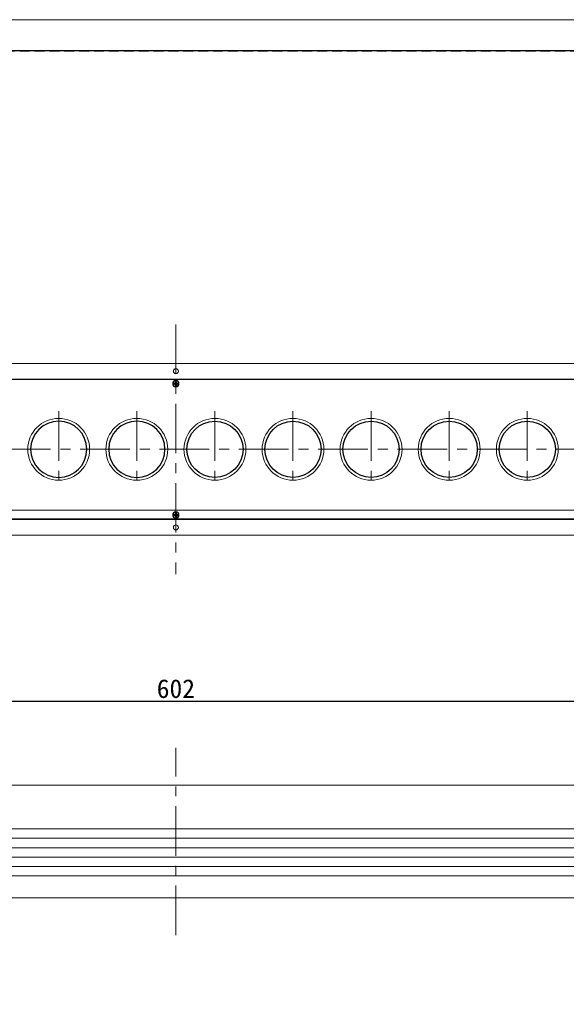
# Model space of a CAD drawing. Header units: millimetres. Extents: x -201 to 202, y 143 to 428.
# Tile 3 of 8: x -6 to 82, y 270 to 428. Entities that reach past the tile are written whole.
import ezdxf

# ---------------------------------------------------------------- set-up
doc = ezdxf.new("R2010")
doc.units = ezdxf.units.MM
doc.header["$LTSCALE"] = 0.25
doc.linetypes.add('CENTER', pattern=[50.8, 31.75, -6.35, 6.35, -6.35])
doc.linetypes.add('HIDDEN', pattern=[9.525, 6.35, -3.175])
for name, color, linetype, lineweight in [('BASE', 7, 'Continuous', 20), ('CENTER', 1, 'CENTER', 15), ('DIMENSION', 6, 'Continuous', 9)]:
    doc.layers.add(name, color=color, linetype=linetype, lineweight=lineweight)
doc.layers.add('EMPTY LINE', color=252, linetype='Continuous', lineweight=0, plot=False)
for name, color, linetype in [('F-PANEL', 52, 'Continuous'), ('FORM', 7, 'Continuous'), ('LENS', 140, 'Continuous'), ('MXB0115', 96, 'Continuous')]:
    doc.layers.add(name, color=color, linetype=linetype)
doc.styles.add('VS Standard', font='msgothic.ttc', dxfattribs={"height": 3})
doc.dimstyles.new('VS Standard x0.5', dxfattribs={"dimtxt": 3, "dimasz": 3, "dimexe": 0.5, "dimexo": 0.8, "dimgap": 0.5, "dimtad": 3, "dimlfac": 2, "dimrnd": 0.0001, "dimzin": 9, "dimdsep": 46, "dimtxsty": 'VS Standard', "dimcen": 0, "dimaunit": 1, "dimadec": 0, "dimazin": 2, "dimtfac": 1, "dimtmove": 0, "dimatfit": 3, "dimfxl": 1, "dimtolj": 1, "dimtzin": 0, "dimarcsym": 0})

# ---------------------------------------------------------------- blocks, each defined once
blk = doc.blocks.new('*D218')
at = {"layer": 'Defpoints', "color": 0}
for p in [(169.5, 318.68), (-131.5, 305.25), (169.5, 305.25)]:
    blk.add_point(p, dxfattribs=at)
at = {"layer": 'DIMENSION', "color": 0, "lineweight": -2}
for p, q in [((-131.5, 306.05), (-131.5, 319.18)), ((-128.5, 318.68), (166.5, 318.68)), ((169.5, 306.05), (169.5, 319.18))]:
    blk.add_line(p, q, dxfattribs=at)
at = {"layer": 'DIMENSION', "color": 0}
for points in [[(-128.5, 319.18), (-128.5, 318.18), (-131.5, 318.68)], [(166.5, 318.18), (166.5, 319.18), (169.5, 318.68)]]:
    blk.add_solid(points, dxfattribs=at)
at = {"layer": 'DIMENSION', "color": 0, "insert": (19, 320.68), "char_height": 3, "attachment_point": 5, "style": 'VS Standard'}
blk.add_mtext('\\A1;602', dxfattribs=at)

msp = doc.modelspace()

# ---------------------------------------------------------------- linework, layer by layer
at = {"layer": 'BASE', "color": 7}
for p, q in [((-131, 372.75), (169, 372.75)), ((-131, 370.25), (169, 370.25)), ((-131, 349.25), (169, 349.25)), ((-131, 347.75), (169, 347.75)), ((-131, 345.25), (169, 345.25)), ((-131, 305.25), (169, 305.25)), ((-131, 298.25), (169, 298.25)), ((-131, 296.75), (169, 296.75)), ((-131, 295.25), (156.5867, 295.25)), ((-131, 293.75), (156.5867, 293.75)), ((-131, 292.25), (169, 292.25)), ((-131, 290.75), (169, 290.75)), ((-131, 287.25), (169, 287.25))]:
    msp.add_line(p, q, dxfattribs=at)
for centre in [(19, 371.5), (19, 346.5)]:
    msp.add_circle(centre, 0.4, dxfattribs=at)
at = {"layer": 'CENTER'}
for p, q in [((19, 379), (19, 339)), ((0.25, 365.1043), (0.25, 352.8957)), ((12.75, 365.1043), (12.75, 352.8957)), ((25.25, 365.1043), (25.25, 352.8957)), ((37.75, 365.1043), (37.75, 352.8957)), ((50.25, 365.1043), (50.25, 352.8957)), ((62.75, 365.1043), (62.75, 352.8957)), ((75.25, 365.1043), (75.25, 352.8957)), ((-136, 359), (174, 359)), ((19, 281.25), (19, 311.25))]:
    msp.add_line(p, q, dxfattribs=at)
at = {"layer": 'EMPTY LINE'}
msp.add_line((201.5, 427.75), (-201.5, 427.75), dxfattribs=at)
at = {"layer": 'F-PANEL', "color": 7, "linetype": 'Continuous'}
for p, q in [((-131, 370.2), (169, 370.2)), ((169, 347.8), (-131, 347.8))]:
    msp.add_line(p, q, dxfattribs=at)
for centre in [(25.25, 359), (37.75, 359), (50.25, 359), (62.75, 359), (75.25, 359)]:
    msp.add_circle(centre, 4.5, dxfattribs=at)
for centre, start, end in [((0.25, 359), 90, 270), ((0.25, 359), 270, 90), ((12.75, 359), 90, 270), ((12.75, 359), 270, 90)]:
    msp.add_arc(centre, 4.5, start, end, dxfattribs=at)
at = {"layer": 'FORM', "linetype": 'HIDDEN'}
msp.add_lwpolyline([(-196.5, 422.75), (196.5, 422.75), (196.5, 147.75), (-196.5, 147.75)], close=True, dxfattribs=at)
at = {"layer": 'FORM'}
msp.add_lwpolyline([(-196.5, 422.75), (-196.5, 147.75), (-78.5, 147.75), (-78.5, 159.75), (16.5, 159.75), (16.5, 177.25), (196.5, 177.25), (196.5, 422.75), (-196.5, 422.75)], close=True, dxfattribs=at)
at = {"layer": 'LENS', "color": 7, "linetype": 'Continuous', "lineweight": 9}
for centre, start, end in [((0.25, 359), 90, 270), ((0.25, 359), 270, 90), ((12.75, 359), 90, 270), ((12.75, 359), 270, 90), ((25.25, 359), 90, 270), ((25.25, 359), 270, 90), ((37.75, 359), 90, 270), ((37.75, 359), 270, 90), ((50.25, 359), 90, 270), ((50.25, 359), 270, 90), ((62.75, 359), 90, 270), ((62.75, 359), 270, 90), ((75.25, 359), 90, 270), ((75.25, 359), 270, 90)]:
    msp.add_arc(centre, 4.95, start, end, dxfattribs=at)
at = {"layer": 'MXB0115', "color": 7}
for p, q in [((18.6247, 369.5735), (18.9247, 369.5747)), ((18.6766, 369.522), (18.6247, 369.5735)), ((18.6253, 369.4235), (18.6247, 369.5735)), ((18.6767, 369.4753), (18.6253, 369.4235)), ((18.9253, 369.4247), (18.6253, 369.4235)), ((18.6766, 369.522), (18.9766, 369.5233)), ((18.6767, 369.4753), (18.6766, 369.522)), ((18.9767, 369.4766), (18.6767, 369.4753)), ((18.9235, 369.8747), (19.0735, 369.8753)), ((18.9753, 369.8233), (18.9235, 369.8747)), ((18.9247, 369.5747), (18.9235, 369.8747)), ((18.9766, 369.5233), (18.9247, 369.5747)), ((18.9767, 369.4766), (18.9253, 369.4247)), ((18.9265, 369.1247), (18.9253, 369.4247)), ((18.978, 369.1766), (18.9265, 369.1247)), ((19.0765, 369.1253), (18.9265, 369.1247)), ((18.9753, 369.8233), (19.022, 369.8234)), ((18.9766, 369.5233), (18.9753, 369.8233)), ((18.978, 369.1766), (18.9767, 369.4766)), ((19.0247, 369.1767), (18.978, 369.1766)), ((19.022, 369.8234), (19.0735, 369.8753)), ((19.022, 369.8234), (19.0233, 369.5234)), ((19.0233, 369.5234), (19.0747, 369.5753)), ((19.0233, 369.5234), (19.3233, 369.5247)), ((19.3234, 369.478), (19.0234, 369.4767)), ((19.0234, 369.4767), (19.0753, 369.4253)), ((19.0234, 369.4767), (19.0247, 369.1767)), ((19.0247, 369.1767), (19.0765, 369.1253)), ((19.0735, 369.8753), (19.0747, 369.5753)), ((19.0747, 369.5753), (19.3747, 369.5765)), ((19.3753, 369.4265), (19.0753, 369.4253)), ((19.0753, 369.4253), (19.0765, 369.1253)), ((19.3747, 369.5765), (19.3233, 369.5247)), ((19.3233, 369.5247), (19.3234, 369.478)), ((19.3234, 369.478), (19.3753, 369.4265)), ((19.3747, 369.5765), (19.3753, 369.4265)), ((18.6247, 348.5735), (18.9247, 348.5747)), ((18.6766, 348.522), (18.6247, 348.5735)), ((18.6253, 348.4235), (18.6247, 348.5735)), ((18.6767, 348.4753), (18.6253, 348.4235)), ((18.9253, 348.4247), (18.6253, 348.4235)), ((18.6766, 348.522), (18.9766, 348.5233)), ((18.6767, 348.4753), (18.6766, 348.522)), ((18.9767, 348.4766), (18.6767, 348.4753)), ((18.9235, 348.8747), (19.0735, 348.8753)), ((18.9753, 348.8233), (18.9235, 348.8747)), ((18.9247, 348.5747), (18.9235, 348.8747)), ((18.9766, 348.5233), (18.9247, 348.5747)), ((18.9767, 348.4766), (18.9253, 348.4247)), ((18.9265, 348.1247), (18.9253, 348.4247)), ((18.9753, 348.8233), (19.022, 348.8234)), ((18.9766, 348.5233), (18.9753, 348.8233)), ((18.978, 348.1766), (18.9767, 348.4766)), ((19.022, 348.8234), (19.0735, 348.8753)), ((19.022, 348.8234), (19.0233, 348.5234)), ((19.0233, 348.5234), (19.0747, 348.5753)), ((19.0233, 348.5234), (19.3233, 348.5247)), ((19.3234, 348.478), (19.0234, 348.4767)), ((19.0234, 348.4767), (19.0753, 348.4253)), ((19.0234, 348.4767), (19.0247, 348.1767)), ((19.0735, 348.8753), (19.0747, 348.5753)), ((19.0747, 348.5753), (19.3747, 348.5765)), ((19.3753, 348.4265), (19.0753, 348.4253)), ((19.0753, 348.4253), (19.0765, 348.1253)), ((19.3747, 348.5765), (19.3233, 348.5247)), ((19.3233, 348.5247), (19.3234, 348.478)), ((19.3234, 348.478), (19.3753, 348.4265)), ((19.3747, 348.5765), (19.3753, 348.4265)), ((18.978, 348.1766), (18.9265, 348.1247)), ((19.0765, 348.1253), (18.9265, 348.1247)), ((19.0247, 348.1767), (18.978, 348.1766)), ((19.0247, 348.1767), (19.0765, 348.1253))]:
    msp.add_line(p, q, dxfattribs=at)
for centre, start, end in [((19, 369.5), 0.231639, 180.231639), ((19, 369.5), 180.231639, 0.231639), ((19, 348.5), 0.231639, 180.231639), ((19, 348.5), 180.231639, 0.231639)]:
    msp.add_arc(centre, 0.5, start, end, dxfattribs=at)

# ---------------------------------------------------------------- dimensions: what is measured, and where the dimension line sits
at = {"layer": 'DIMENSION'}
dim = msp.add_linear_dim(base=(169.5, 318.6823), p1=(-131.5, 305.25), p2=(169.5, 305.25), dimstyle='VS Standard x0.5', dxfattribs=at)
dim.commit()
dim.dimension.update_dxf_attribs({"geometry": '*D218', "text_midpoint": (19, 318.6823), "dimtype": 160})

doc.saveas('drawing.dxf')
